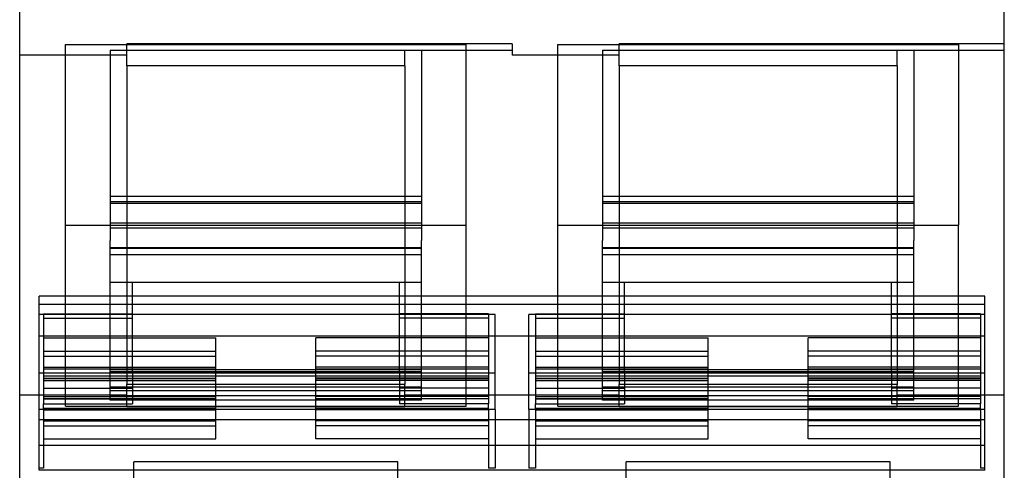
# Model space of a CAD drawing. Header units: millimetres. Extents: x -35.4 to 0, y -4.8 to 81.4.
# Tile 2 of 3: x -35.4 to 0, y 23.4 to 39.6. Entities that reach past the tile are written whole.
import ezdxf

# ---------------------------------------------------------------- set-up
doc = ezdxf.new("R2010")
doc.units = ezdxf.units.MM
doc.layers.add('HIDDEN', color=7, linetype='Continuous')
doc.layers.add('THICK', color=7, linetype='Continuous')

msp = doc.modelspace()

# ---------------------------------------------------------------- linework, layer by layer
at = {"layer": 'HIDDEN'}
for p, q in [((-33.75, 32.2), (-33.75, 38.7)), ((-33.75, 38.7), (-19.35, 38.7)), ((-17.7, 38.725), (-31.55, 38.725)), ((-31.55, 37.924), (-31.55, 38.725)), ((-19.35, 32.2), (-19.35, 38.7)), ((-17.7, 38.725), (-17.7, 38.481)), ((-16.05, 32.2), (-16.05, 38.7)), ((-16.05, 38.7), (-1.65, 38.7)), ((0, 38.725), (-13.85, 38.725)), ((-13.85, 37.924), (-13.85, 38.725)), ((-1.65, 38.7), (-1.65, 32.2)), ((-31.55, 38.307), (-35.4, 38.307)), ((-32.15, 38.488), (-32.15, 31.652)), ((-32.15, 38.488), (-20.95, 38.488)), ((-21.55, 37.924), (-21.55, 38.481)), ((-17.7, 38.481), (-21.55, 38.481)), ((-20.95, 38.488), (-20.95, 31.652)), ((-17.7, 38.481), (-17.7, 38.307)), ((-13.85, 38.307), (-17.7, 38.307)), ((-14.45, 38.488), (-14.45, 31.652)), ((-14.45, 38.488), (-3.25, 38.488)), ((0, 38.481), (-3.85, 38.481)), ((-3.85, 37.924), (-3.85, 38.481)), ((-3.25, 38.488), (-3.25, 31.652)), ((-21.55, 37.924), (-31.55, 37.924)), ((-31.55, 37.924), (-31.55, 32.2)), ((-21.55, 37.924), (-21.55, 32.2)), ((-3.85, 37.924), (-13.85, 37.924)), ((-13.85, 37.924), (-13.85, 32.2)), ((-3.85, 37.924), (-3.85, 32.2)), ((-32.15, 33.25), (-20.95, 33.25)), ((-20.95, 33.038), (-32.15, 33.038)), ((-32.15, 32.993), (-20.95, 32.993)), ((-14.45, 33.25), (-3.25, 33.25)), ((-3.25, 33.038), (-14.45, 33.038)), ((-14.45, 32.993), (-3.25, 32.993)), ((-32.15, 32.292), (-20.95, 32.292)), ((-14.45, 32.292), (-3.25, 32.292)), ((-33.75, 32.2), (-31.55, 32.2)), ((-33.75, 25.7), (-33.75, 32.2)), ((-33.75, 32.2), (-19.35, 32.2)), ((-32.15, 32.108), (-20.95, 32.108)), ((-31.55, 32.2), (-31.55, 26.476)), ((-21.55, 32.2), (-21.55, 26.476)), ((-21.55, 32.2), (-19.35, 32.2)), ((-19.35, 25.7), (-19.35, 32.2)), ((-16.05, 32.2), (-1.65, 32.2)), ((-16.05, 32.2), (-13.85, 32.2)), ((-16.05, 25.7), (-16.05, 32.2)), ((-14.45, 32.108), (-3.25, 32.108)), ((-13.85, 32.2), (-13.85, 26.476)), ((-3.85, 32.2), (-3.85, 26.476)), ((-3.85, 32.2), (-1.65, 32.2)), ((-1.65, 25.7), (-1.65, 32.2)), ((-32.15, 25.919), (-32.15, 31.652)), ((-20.95, 25.919), (-20.95, 31.652)), ((-14.45, 25.919), (-14.45, 31.652)), ((-3.25, 25.919), (-3.25, 31.652)), ((-32.15, 31.407), (-20.95, 31.407)), ((-20.95, 31.362), (-32.15, 31.362)), ((-14.45, 31.407), (-3.25, 31.407)), ((-3.25, 31.362), (-14.45, 31.362)), ((-32.15, 31.15), (-20.95, 31.15)), ((-14.45, 31.15), (-3.25, 31.15)), ((-20.95, 30.146), (-32.15, 30.146)), ((-31.35, 30.139), (-32.15, 30.139)), ((-31.35, 26.927), (-31.35, 30.139)), ((-21.75, 26.927), (-21.75, 30.139)), ((-20.95, 30.139), (-21.75, 30.139)), ((-3.25, 30.146), (-14.45, 30.146)), ((-13.65, 30.139), (-14.45, 30.139)), ((-13.65, 26.927), (-13.65, 30.139)), ((-3.25, 30.139), (-4.05, 30.139)), ((-4.05, 26.927), (-4.05, 30.139)), ((-0.7, 29.651), (-34.7, 29.651)), ((-34.7, 29.352), (-34.7, 29.651)), ((-0.7, 29.352), (-0.7, 29.651)), ((-0.7, 29.352), (-34.7, 29.352)), ((-34.7, 28.988), (-34.7, 29.352)), ((-0.7, 28.988), (-0.7, 29.352)), ((-18.3, 28.988), (-34.7, 28.988)), ((-34.7, 26.887), (-34.7, 28.988)), ((-34.55, 29.013), (-31.35, 29.013)), ((-34.55, 29.013), (-34.55, 28.866)), ((-34.55, 28.866), (-34.55, 26.351)), ((-34.55, 28.866), (-31.35, 28.866)), ((-18.55, 29.013), (-21.75, 29.013)), ((-18.55, 28.866), (-21.75, 28.866)), ((-18.55, 29.013), (-18.55, 28.866)), ((-18.55, 28.866), (-18.55, 26.351)), ((-18.3, 25.575), (-18.3, 28.988)), ((-17.1, 25.575), (-17.1, 28.988)), ((-0.7, 28.988), (-17.1, 28.988)), ((-16.85, 29.013), (-16.85, 28.866)), ((-16.85, 29.013), (-13.65, 29.013)), ((-16.85, 28.866), (-16.85, 26.351)), ((-16.85, 28.866), (-13.65, 28.866)), ((-0.85, 29.013), (-4.05, 29.013)), ((-0.85, 28.866), (-4.05, 28.866)), ((-0.85, 29.013), (-0.85, 28.866)), ((-0.85, 28.866), (-0.85, 26.351)), ((-0.7, 26.887), (-0.7, 28.988)), ((-0.7, 28.212), (-34.7, 28.212)), ((-34.55, 28.153), (-28.35, 28.153)), ((-28.35, 27.497), (-28.35, 28.153)), ((-24.75, 27.497), (-24.75, 28.153)), ((-18.55, 28.153), (-24.75, 28.153)), ((-16.85, 28.153), (-10.65, 28.153)), ((-10.65, 27.497), (-10.65, 28.153)), ((-7.05, 27.497), (-7.05, 28.153)), ((-0.85, 28.153), (-7.05, 28.153)), ((-34.55, 27.676), (-28.35, 27.676)), ((-18.55, 27.676), (-24.75, 27.676)), ((-16.85, 27.676), (-10.65, 27.676)), ((-0.85, 27.676), (-7.05, 27.676)), ((-34.55, 27.497), (-28.35, 27.497)), ((-28.35, 27.296), (-28.35, 27.497)), ((-28.35, 26.704), (-28.35, 27.296)), ((-24.75, 27.296), (-24.75, 27.497)), ((-18.55, 27.497), (-24.75, 27.497)), ((-24.75, 26.704), (-24.75, 27.296)), ((-16.85, 27.497), (-10.65, 27.497)), ((-10.65, 27.296), (-10.65, 27.497)), ((-10.65, 26.704), (-10.65, 27.296)), ((-7.05, 27.296), (-7.05, 27.497)), ((-0.85, 27.497), (-7.05, 27.497)), ((-7.05, 26.704), (-7.05, 27.296)), ((-34.55, 27.1), (-28.35, 27.1)), ((-34.55, 27.041), (-28.35, 27.041)), ((-32.15, 27.023), (-20.95, 27.023)), ((-20.95, 26.934), (-32.15, 26.934)), ((-31.35, 26.927), (-32.15, 26.927)), ((-31.35, 26.927), (-31.35, 25.788)), ((-18.55, 27.1), (-24.75, 27.1)), ((-24.75, 27.041), (-18.55, 27.041)), ((-21.75, 26.927), (-21.75, 25.788)), ((-20.95, 26.927), (-21.75, 26.927)), ((-16.85, 27.1), (-10.65, 27.1)), ((-16.85, 27.041), (-10.65, 27.041)), ((-14.45, 27.023), (-3.25, 27.023)), ((-3.25, 26.934), (-14.45, 26.934)), ((-13.65, 26.927), (-14.45, 26.927)), ((-13.65, 26.927), (-13.65, 25.788)), ((-0.85, 27.1), (-7.05, 27.1)), ((-7.05, 27.041), (-0.85, 27.041)), ((-4.05, 26.927), (-4.05, 25.788)), ((-3.25, 26.927), (-4.05, 26.927)), ((-34.7, 25.575), (-34.7, 26.887)), ((-18.3, 26.887), (-34.7, 26.887)), ((-18.55, 26.782), (-34.55, 26.782)), ((-34.55, 26.704), (-28.35, 26.704)), ((-34.55, 26.698), (-28.35, 26.698)), ((-34.55, 26.624), (-28.35, 26.624)), ((-28.35, 26.049), (-28.35, 26.704)), ((-18.55, 26.704), (-24.75, 26.704)), ((-24.75, 26.049), (-24.75, 26.704)), ((-24.75, 26.698), (-18.55, 26.698)), ((-18.55, 26.624), (-24.75, 26.624)), ((-0.7, 26.887), (-17.1, 26.887)), ((-0.85, 26.782), (-16.85, 26.782)), ((-16.85, 26.704), (-10.65, 26.704)), ((-16.85, 26.698), (-10.65, 26.698)), ((-16.85, 26.624), (-10.65, 26.624)), ((-10.65, 26.049), (-10.65, 26.704)), ((-0.85, 26.704), (-7.05, 26.704)), ((-7.05, 26.049), (-7.05, 26.704)), ((-7.05, 26.698), (-0.85, 26.698)), ((-0.85, 26.624), (-7.05, 26.624)), ((-0.7, 25.575), (-0.7, 26.887)), ((-34.55, 26.351), (-34.55, 25.788)), ((-34.55, 26.351), (-31.35, 26.351)), ((-32.15, 26.398), (-20.95, 26.398)), ((-32.15, 26.26), (-20.95, 26.26)), ((-31.55, 25.675), (-31.55, 26.476)), ((-21.55, 26.476), (-31.55, 26.476)), ((-18.55, 26.351), (-21.75, 26.351)), ((-21.55, 25.675), (-21.55, 26.476)), ((-18.55, 26.351), (-18.55, 25.788)), ((-16.85, 26.351), (-16.85, 25.788)), ((-16.85, 26.351), (-13.65, 26.351)), ((-14.45, 26.398), (-3.25, 26.398)), ((-14.45, 26.26), (-3.25, 26.26)), ((-13.85, 25.675), (-13.85, 26.476)), ((-3.85, 26.476), (-13.85, 26.476)), ((-0.85, 26.351), (-4.05, 26.351)), ((-3.85, 25.675), (-3.85, 26.476)), ((-0.85, 26.351), (-0.85, 25.788)), ((-31.55, 26.093), (-35.4, 26.093)), ((-34.55, 26.049), (-28.35, 26.049)), ((-34.55, 25.976), (-28.35, 25.976)), ((-34.55, 25.969), (-28.35, 25.969)), ((-20.95, 26.065), (-32.15, 26.065)), ((-20.95, 25.919), (-32.15, 25.919)), ((-28.35, 25.573), (-28.35, 26.049)), ((-24.75, 25.573), (-24.75, 26.049)), ((-18.55, 26.049), (-24.75, 26.049)), ((-24.75, 25.976), (-18.55, 25.976)), ((-18.55, 25.969), (-24.75, 25.969)), ((-13.85, 26.093), (-21.55, 26.093)), ((-16.85, 26.049), (-10.65, 26.049)), ((-16.85, 25.976), (-10.65, 25.976)), ((-16.85, 25.969), (-10.65, 25.969)), ((-3.25, 26.065), (-14.45, 26.065)), ((-3.25, 25.919), (-14.45, 25.919)), ((-10.65, 25.573), (-10.65, 26.049)), ((-7.05, 25.573), (-7.05, 26.049)), ((-0.85, 26.049), (-7.05, 26.049)), ((-7.05, 25.976), (-0.85, 25.976)), ((-0.85, 25.969), (-7.05, 25.969)), ((0, 26.093), (-3.85, 26.093)), ((-34.55, 25.575), (-34.7, 25.575)), ((-34.7, 25.209), (-34.7, 25.575)), ((-34.55, 25.788), (-31.35, 25.788)), ((-34.55, 25.575), (-34.55, 25.788)), ((-34.55, 25.633), (-28.35, 25.633)), ((-18.55, 25.575), (-34.55, 25.575)), ((-34.55, 25.575), (-34.55, 23.474)), ((-34.55, 25.573), (-28.35, 25.573)), ((-33.75, 25.7), (-19.35, 25.7)), ((-21.55, 25.675), (-31.55, 25.675)), ((-28.35, 25.131), (-28.35, 25.614)), ((-24.75, 25.633), (-18.55, 25.633)), ((-24.75, 25.131), (-24.75, 25.614)), ((-18.55, 25.573), (-24.75, 25.573)), ((-18.55, 25.788), (-21.75, 25.788)), ((-18.55, 25.575), (-18.55, 25.788)), ((-18.3, 25.575), (-18.55, 25.575)), ((-18.55, 25.575), (-18.55, 23.474)), ((-18.3, 25.575), (-18.3, 23.474)), ((-16.85, 25.575), (-17.1, 25.575)), ((-17.1, 25.575), (-17.1, 23.474)), ((-16.85, 25.788), (-13.65, 25.788)), ((-16.85, 25.575), (-16.85, 25.788)), ((-16.85, 25.633), (-10.65, 25.633)), ((-0.85, 25.575), (-16.85, 25.575)), ((-16.85, 25.575), (-16.85, 23.474)), ((-16.85, 25.573), (-10.65, 25.573)), ((-16.05, 25.7), (-1.65, 25.7)), ((-3.85, 25.675), (-13.85, 25.675)), ((-10.65, 25.131), (-10.65, 25.614)), ((-7.05, 25.633), (-0.85, 25.633)), ((-7.05, 25.131), (-7.05, 25.614)), ((-0.85, 25.573), (-7.05, 25.573)), ((-0.85, 25.788), (-4.05, 25.788)), ((-0.85, 25.575), (-0.85, 25.788)), ((-0.7, 25.575), (-0.85, 25.575)), ((-0.85, 25.575), (-0.85, 23.474)), ((-0.7, 25.209), (-0.7, 25.575)), ((-0.7, 25.209), (-34.7, 25.209)), ((-34.7, 23.395), (-34.7, 25.209)), ((-34.55, 25.176), (-28.35, 25.176)), ((-18.55, 25.176), (-24.75, 25.176)), ((-16.85, 25.176), (-10.65, 25.176)), ((-0.85, 25.176), (-7.05, 25.176)), ((-0.7, 23.395), (-0.7, 25.209)), ((-34.55, 24.997), (-28.35, 24.997)), ((-28.35, 24.997), (-28.35, 25.131)), ((-28.35, 24.521), (-28.35, 24.997)), ((-24.75, 24.997), (-24.75, 25.131)), ((-18.55, 24.997), (-24.75, 24.997)), ((-24.75, 24.521), (-24.75, 24.997)), ((-16.85, 24.997), (-10.65, 24.997)), ((-10.65, 24.997), (-10.65, 25.131)), ((-10.65, 24.521), (-10.65, 24.997)), ((-7.05, 24.997), (-7.05, 25.131)), ((-0.85, 24.997), (-7.05, 24.997)), ((-7.05, 24.521), (-7.05, 24.997)), ((-34.55, 24.521), (-28.35, 24.521)), ((-18.55, 24.521), (-24.75, 24.521)), ((-16.85, 24.521), (-10.65, 24.521)), ((-0.85, 24.521), (-7.05, 24.521)), ((-0.7, 24.288), (-34.7, 24.288)), ((-34.55, 23.474), (-34.7, 23.474)), ((-0.7, 23.395), (-34.7, 23.395)), ((-31.3, 23.7), (-31.3, 23.7)), ((-21.8, 23.7), (-21.8, 23.7)), ((-18.3, 23.474), (-18.55, 23.474)), ((-16.85, 23.474), (-17.1, 23.474)), ((-13.6, 23.7), (-13.6, 23.7)), ((-4.1, 23.7), (-4.1, 23.7)), ((-0.7, 23.474), (-0.85, 23.474))]:
    msp.add_line(p, q, dxfattribs=at)
at = {"layer": 'THICK'}
for p, q in [((-35.4, 22.2), (-35.4, 51.156)), ((0, 22.2), (0, 51.156)), ((-21.8, 23.7), (-31.3, 23.7)), ((-31.3, 20.2), (-31.3, 23.7)), ((-21.8, 20.2), (-21.8, 23.7)), ((-13.6, 20.2), (-13.6, 23.7)), ((-4.1, 23.7), (-13.6, 23.7)), ((-4.1, 20.2), (-4.1, 23.7))]:
    msp.add_line(p, q, dxfattribs=at)

doc.saveas('drawing.dxf')
